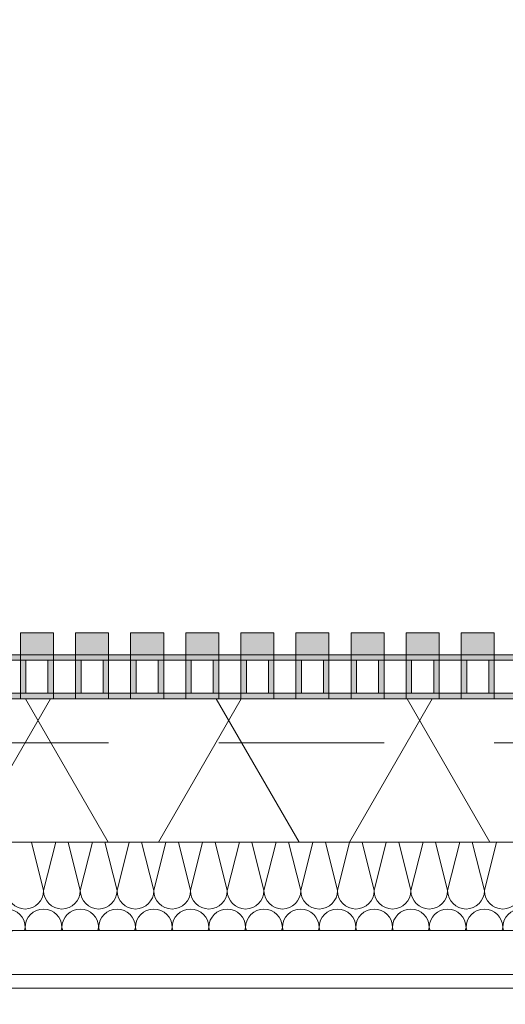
# Model space of a CAD drawing. Header units: metres. Extents: x -167 to 233, y -155 to 122.
# Tile 175 of 176: x 49.26 to 49.701, y 43.693 to 44.586. Entities that reach past the tile are written whole.
import ezdxf

# ---------------------------------------------------------------- set-up
doc = ezdxf.new("R2010")
doc.units = ezdxf.units.M
doc.header["$MEASUREMENT"] = 0
doc.linetypes.add('Strichlinie eng', pattern=[0.23, 0.15, -0.08])
for name, color, linetype in [('10 Wand außen', 7, 'Continuous'), ('20 Decke', 7, 'Continuous'), ('50 Sanitäreinrichtung', 7, 'Continuous'), ('94 Genehmigungsplanung Bemaßung', 7, 'Continuous')]:
    doc.layers.add(name, color=color, linetype=linetype)
doc.styles.add('ERSTELLTER_STIL_1', font='arial.ttf')
doc.dimstyles.new('ERSTELLTER_STIL__1', dxfattribs={"dimtxt": 0.25, "dimasz": 0.19, "dimexe": 0.18, "dimexo": 0.1, "dimgap": 0, "dimtad": 1, "dimtih": 1, "dimtoh": 1, "dimzin": 0, "dimdsep": 46, "dimtxsty": 'ERSTELLTER_STIL_1', "dimblk": 'ARROWHEAD_6', "dimblk1": 'ARROWHEAD_6', "dimblk2": 'ARROWHEAD_6', "dimcen": 0.09, "dimclrd": 7, "dimclre": 7, "dimclrt": 7, "dimazin": 0, "dimtfac": 1, "dimtdec": 4, "dimtmove": 0, "dimatfit": 3, "dimfxl": 1, "dimtolj": 1, "dimtzin": 0, "dimarcsym": 0})

# ---------------------------------------------------------------- blocks, each defined once
blk = doc.blocks.new('Rechteck Raster Kassetten Fassade - ACB')
at = {"layer": '50 Sanitäreinrichtung', "linetype": 'Continuous', "lineweight": 0, "true_color": 0x9e9e9e}
for points in [[(11.54, 0.17), (11.54, 0.19), (11.51, 0.19), (11.51, 0.17)], [(11.59, 0.17), (11.59, 0.19), (11.56, 0.19), (11.56, 0.17)], [(11.64, 0.17), (11.64, 0.19), (11.61, 0.19), (11.61, 0.17)], [(11.69, 0.17), (11.69, 0.19), (11.66, 0.19), (11.66, 0.17)], [(11.74, 0.17), (11.74, 0.19), (11.71, 0.19), (11.71, 0.17)], [(11.79, 0.17), (11.79, 0.19), (11.76, 0.19), (11.76, 0.17)], [(11.84, 0.17), (11.84, 0.19), (11.81, 0.19), (11.81, 0.17)], [(11.89, 0.17), (11.89, 0.19), (11.86, 0.19), (11.86, 0.17)], [(11.94, 0.17), (11.94, 0.19), (11.91, 0.19), (11.91, 0.17)], [(11.46, 0.13), (11.51, 0.13), (11.51, 0.135), (11.465, 0.135), (11.465, 0.165), (11.51, 0.165), (11.51, 0.17), (11.46, 0.17)], [(11.51, 0.13), (11.56, 0.13), (11.56, 0.135), (11.515, 0.135), (11.515, 0.165), (11.56, 0.165), (11.56, 0.17), (11.51, 0.17)], [(11.56, 0.13), (11.61, 0.13), (11.61, 0.135), (11.565, 0.135), (11.565, 0.165), (11.61, 0.165), (11.61, 0.17), (11.56, 0.17)], [(11.61, 0.17), (11.61, 0.13), (11.66, 0.13), (11.66, 0.135), (11.615, 0.135), (11.615, 0.165), (11.66, 0.165), (11.66, 0.17)], [(11.66, 0.13), (11.71, 0.13), (11.71, 0.135), (11.665, 0.135), (11.665, 0.165), (11.71, 0.165), (11.71, 0.17), (11.66, 0.17)], [(11.71, 0.13), (11.76, 0.13), (11.76, 0.135), (11.715, 0.135), (11.715, 0.165), (11.76, 0.165), (11.76, 0.17), (11.71, 0.17)], [(11.76, 0.13), (11.81, 0.13), (11.81, 0.135), (11.765, 0.135), (11.765, 0.165), (11.81, 0.165), (11.81, 0.17), (11.76, 0.17)], [(11.81, 0.13), (11.86, 0.13), (11.86, 0.135), (11.815, 0.135), (11.815, 0.165), (11.86, 0.165), (11.86, 0.17), (11.81, 0.17)], [(11.86, 0.13), (11.91, 0.13), (11.91, 0.135), (11.865, 0.135), (11.865, 0.165), (11.91, 0.165), (11.91, 0.17), (11.86, 0.17)], [(11.91, 0.13), (11.96, 0.13), (11.96, 0.135), (11.915, 0.135), (11.915, 0.165), (11.96, 0.165), (11.96, 0.17), (11.91, 0.17)], [(11.535, 0.165), (11.535, 0.135), (11.54, 0.135), (11.54, 0.165)], [(11.585, 0.165), (11.585, 0.135), (11.59, 0.135), (11.59, 0.165)], [(11.64, 0.165), (11.635, 0.165), (11.635, 0.135), (11.64, 0.135)], [(11.685, 0.165), (11.685, 0.135), (11.69, 0.135), (11.69, 0.165)], [(11.735, 0.165), (11.735, 0.135), (11.74, 0.135), (11.74, 0.165)], [(11.785, 0.165), (11.785, 0.135), (11.79, 0.135), (11.79, 0.165)], [(11.835, 0.165), (11.835, 0.135), (11.84, 0.135), (11.84, 0.165)], [(11.885, 0.165), (11.885, 0.135), (11.89, 0.135), (11.89, 0.165)], [(11.935, 0.165), (11.935, 0.135), (11.94, 0.135), (11.94, 0.165)]]:
    blk.add_hatch(color=253, dxfattribs=at).paths.add_polyline_path(points)
at = {"layer": '50 Sanitäreinrichtung', "linetype": 'Continuous', "lineweight": 18}
h = blk.add_hatch(dxfattribs=at)
h.set_pattern_fill('Dämmung__weich_0001', color=8, style=0, pattern_type=2)
h.set_pattern_definition([(60, (0, 0), (-0.1299038, 0.075), []), (120, (0, 0), (0.1299038, 0.075), [])])
h.paths.add_polyline_path([(0, 0), (20.25, 0), (20.38, 0.13), (0, 0.13)])
at = {"layer": '50 Sanitäreinrichtung', "color": 251, "linetype": 'Continuous', "lineweight": 18, "true_color": 0x5f5f5f}
for p, q in [((11.54, 0.19), (11.51, 0.19)), ((11.51, 0.19), (11.51, 0.17)), ((11.54, 0.19), (11.51, 0.19)), ((11.51, 0.19), (11.51, 0.17)), ((11.54, 0.19), (11.54, 0.17)), ((11.54, 0.19), (11.54, 0.17)), ((11.59, 0.19), (11.56, 0.19)), ((11.56, 0.19), (11.56, 0.17)), ((11.59, 0.19), (11.56, 0.19)), ((11.56, 0.19), (11.56, 0.17)), ((11.59, 0.19), (11.59, 0.17)), ((11.59, 0.19), (11.59, 0.17)), ((11.64, 0.19), (11.61, 0.19)), ((11.61, 0.19), (11.61, 0.17)), ((11.64, 0.19), (11.61, 0.19)), ((11.61, 0.19), (11.61, 0.17)), ((11.64, 0.19), (11.64, 0.17)), ((11.64, 0.19), (11.64, 0.17)), ((11.69, 0.19), (11.66, 0.19)), ((11.66, 0.19), (11.66, 0.17)), ((11.69, 0.19), (11.66, 0.19)), ((11.66, 0.19), (11.66, 0.17)), ((11.69, 0.19), (11.69, 0.17)), ((11.69, 0.19), (11.69, 0.17)), ((11.74, 0.19), (11.71, 0.19)), ((11.71, 0.19), (11.71, 0.17)), ((11.74, 0.19), (11.71, 0.19)), ((11.71, 0.19), (11.71, 0.17)), ((11.74, 0.19), (11.74, 0.17)), ((11.74, 0.19), (11.74, 0.17)), ((11.79, 0.19), (11.76, 0.19)), ((11.76, 0.19), (11.76, 0.17)), ((11.79, 0.19), (11.76, 0.19)), ((11.76, 0.19), (11.76, 0.17)), ((11.79, 0.19), (11.79, 0.17)), ((11.79, 0.19), (11.79, 0.17)), ((11.84, 0.19), (11.81, 0.19)), ((11.81, 0.19), (11.81, 0.17)), ((11.84, 0.19), (11.81, 0.19)), ((11.81, 0.19), (11.81, 0.17)), ((11.84, 0.19), (11.84, 0.17)), ((11.84, 0.19), (11.84, 0.17)), ((11.89, 0.19), (11.86, 0.19)), ((11.86, 0.19), (11.86, 0.17)), ((11.89, 0.19), (11.86, 0.19)), ((11.86, 0.19), (11.86, 0.17)), ((11.89, 0.19), (11.89, 0.17)), ((11.89, 0.19), (11.89, 0.17)), ((11.94, 0.19), (11.91, 0.19)), ((11.91, 0.19), (11.91, 0.17)), ((11.94, 0.19), (11.91, 0.19)), ((11.91, 0.19), (11.91, 0.17)), ((11.94, 0.19), (11.94, 0.17)), ((11.94, 0.19), (11.94, 0.17)), ((11.54, 0.17), (11.46, 0.17)), ((11.54, 0.17), (11.46, 0.17)), ((11.59, 0.17), (11.51, 0.17)), ((11.51, 0.17), (11.51, 0.165)), ((11.59, 0.17), (11.51, 0.17)), ((11.51, 0.17), (11.51, 0.165)), ((11.54, 0.17), (11.51, 0.17)), ((11.54, 0.17), (11.51, 0.17)), ((11.54, 0.17), (11.54, 0.165)), ((11.54, 0.17), (11.54, 0.165)), ((11.64, 0.17), (11.56, 0.17)), ((11.56, 0.17), (11.56, 0.165)), ((11.64, 0.17), (11.56, 0.17)), ((11.56, 0.17), (11.56, 0.165)), ((11.59, 0.17), (11.56, 0.17)), ((11.59, 0.17), (11.56, 0.17)), ((11.59, 0.17), (11.59, 0.165)), ((11.59, 0.17), (11.59, 0.165)), ((11.69, 0.17), (11.61, 0.17)), ((11.61, 0.17), (11.61, 0.165)), ((11.69, 0.17), (11.61, 0.17)), ((11.61, 0.17), (11.61, 0.165)), ((11.64, 0.17), (11.61, 0.17)), ((11.64, 0.17), (11.61, 0.17)), ((11.64, 0.17), (11.64, 0.165)), ((11.64, 0.17), (11.64, 0.165)), ((11.74, 0.17), (11.66, 0.17)), ((11.66, 0.17), (11.66, 0.165)), ((11.74, 0.17), (11.66, 0.17)), ((11.66, 0.17), (11.66, 0.165)), ((11.69, 0.17), (11.66, 0.17)), ((11.69, 0.17), (11.66, 0.17)), ((11.69, 0.17), (11.69, 0.165)), ((11.69, 0.17), (11.69, 0.165)), ((11.79, 0.17), (11.71, 0.17)), ((11.71, 0.17), (11.71, 0.165)), ((11.79, 0.17), (11.71, 0.17)), ((11.71, 0.17), (11.71, 0.165)), ((11.74, 0.17), (11.71, 0.17)), ((11.74, 0.17), (11.71, 0.17)), ((11.74, 0.17), (11.74, 0.165)), ((11.74, 0.17), (11.74, 0.165)), ((11.84, 0.17), (11.76, 0.17)), ((11.76, 0.17), (11.76, 0.165)), ((11.84, 0.17), (11.76, 0.17)), ((11.76, 0.17), (11.76, 0.165)), ((11.79, 0.17), (11.76, 0.17)), ((11.79, 0.17), (11.76, 0.17)), ((11.79, 0.17), (11.79, 0.165)), ((11.79, 0.17), (11.79, 0.165)), ((11.89, 0.17), (11.81, 0.17)), ((11.81, 0.17), (11.81, 0.165)), ((11.89, 0.17), (11.81, 0.17)), ((11.81, 0.17), (11.81, 0.165)), ((11.84, 0.17), (11.81, 0.17)), ((11.84, 0.17), (11.81, 0.17)), ((11.84, 0.17), (11.84, 0.165)), ((11.84, 0.17), (11.84, 0.165)), ((11.94, 0.17), (11.86, 0.17)), ((11.86, 0.17), (11.86, 0.165)), ((11.94, 0.17), (11.86, 0.17)), ((11.86, 0.17), (11.86, 0.165)), ((11.89, 0.17), (11.86, 0.17)), ((11.89, 0.17), (11.86, 0.17)), ((11.89, 0.17), (11.89, 0.165)), ((11.89, 0.17), (11.89, 0.165)), ((11.99, 0.17), (11.91, 0.17)), ((11.91, 0.17), (11.91, 0.165)), ((11.99, 0.17), (11.91, 0.17)), ((11.91, 0.17), (11.91, 0.165)), ((11.94, 0.17), (11.91, 0.17)), ((11.94, 0.17), (11.91, 0.17)), ((11.94, 0.17), (11.94, 0.165)), ((11.94, 0.17), (11.94, 0.165)), ((11.51, 0.165), (11.49, 0.165)), ((11.51, 0.165), (11.49, 0.165)), ((11.515, 0.165), (11.51, 0.165)), ((11.51, 0.165), (11.51, 0.135)), ((11.515, 0.165), (11.51, 0.165)), ((11.51, 0.165), (11.51, 0.135)), ((11.535, 0.165), (11.515, 0.165)), ((11.515, 0.165), (11.515, 0.135)), ((11.535, 0.165), (11.515, 0.165)), ((11.535, 0.165), (11.515, 0.165)), ((11.515, 0.165), (11.515, 0.135)), ((11.535, 0.165), (11.515, 0.165)), ((11.535, 0.165), (11.535, 0.135)), ((11.54, 0.165), (11.535, 0.165)), ((11.535, 0.165), (11.535, 0.135)), ((11.54, 0.165), (11.535, 0.165)), ((11.54, 0.165), (11.54, 0.135)), ((11.56, 0.165), (11.54, 0.165)), ((11.54, 0.165), (11.54, 0.135)), ((11.56, 0.165), (11.54, 0.165)), ((11.565, 0.165), (11.56, 0.165)), ((11.56, 0.165), (11.56, 0.135)), ((11.565, 0.165), (11.56, 0.165)), ((11.56, 0.165), (11.56, 0.135)), ((11.585, 0.165), (11.565, 0.165)), ((11.565, 0.165), (11.565, 0.135)), ((11.585, 0.165), (11.565, 0.165)), ((11.585, 0.165), (11.565, 0.165)), ((11.565, 0.165), (11.565, 0.135)), ((11.585, 0.165), (11.565, 0.165)), ((11.585, 0.165), (11.585, 0.135)), ((11.59, 0.165), (11.585, 0.165)), ((11.585, 0.165), (11.585, 0.135)), ((11.59, 0.165), (11.585, 0.165)), ((11.59, 0.165), (11.59, 0.135)), ((11.61, 0.165), (11.59, 0.165)), ((11.59, 0.165), (11.59, 0.135)), ((11.61, 0.165), (11.59, 0.165)), ((11.615, 0.165), (11.61, 0.165)), ((11.61, 0.165), (11.61, 0.135)), ((11.615, 0.165), (11.61, 0.165)), ((11.61, 0.165), (11.61, 0.135)), ((11.635, 0.165), (11.615, 0.165)), ((11.615, 0.165), (11.615, 0.135)), ((11.635, 0.165), (11.615, 0.165)), ((11.635, 0.165), (11.615, 0.165)), ((11.615, 0.165), (11.615, 0.135)), ((11.635, 0.165), (11.615, 0.165)), ((11.635, 0.165), (11.635, 0.135)), ((11.64, 0.165), (11.635, 0.165)), ((11.635, 0.165), (11.635, 0.135)), ((11.64, 0.165), (11.635, 0.165)), ((11.64, 0.165), (11.64, 0.135)), ((11.66, 0.165), (11.64, 0.165)), ((11.64, 0.165), (11.64, 0.135)), ((11.66, 0.165), (11.64, 0.165)), ((11.665, 0.165), (11.66, 0.165)), ((11.66, 0.165), (11.66, 0.135)), ((11.665, 0.165), (11.66, 0.165)), ((11.66, 0.165), (11.66, 0.135)), ((11.685, 0.165), (11.665, 0.165)), ((11.665, 0.165), (11.665, 0.135)), ((11.685, 0.165), (11.665, 0.165)), ((11.685, 0.165), (11.665, 0.165)), ((11.665, 0.165), (11.665, 0.135)), ((11.685, 0.165), (11.665, 0.165)), ((11.685, 0.165), (11.685, 0.135)), ((11.69, 0.165), (11.685, 0.165)), ((11.685, 0.165), (11.685, 0.135)), ((11.69, 0.165), (11.685, 0.165)), ((11.69, 0.165), (11.69, 0.135)), ((11.71, 0.165), (11.69, 0.165)), ((11.69, 0.165), (11.69, 0.135)), ((11.71, 0.165), (11.69, 0.165)), ((11.715, 0.165), (11.71, 0.165)), ((11.71, 0.165), (11.71, 0.135)), ((11.715, 0.165), (11.71, 0.165)), ((11.71, 0.165), (11.71, 0.135)), ((11.735, 0.165), (11.715, 0.165)), ((11.715, 0.165), (11.715, 0.135)), ((11.735, 0.165), (11.715, 0.165)), ((11.735, 0.165), (11.715, 0.165)), ((11.715, 0.165), (11.715, 0.135)), ((11.735, 0.165), (11.715, 0.165)), ((11.735, 0.165), (11.735, 0.135)), ((11.74, 0.165), (11.735, 0.165)), ((11.735, 0.165), (11.735, 0.135)), ((11.74, 0.165), (11.735, 0.165)), ((11.74, 0.165), (11.74, 0.135)), ((11.76, 0.165), (11.74, 0.165)), ((11.74, 0.165), (11.74, 0.135)), ((11.76, 0.165), (11.74, 0.165)), ((11.765, 0.165), (11.76, 0.165)), ((11.76, 0.165), (11.76, 0.135)), ((11.765, 0.165), (11.76, 0.165)), ((11.76, 0.165), (11.76, 0.135)), ((11.785, 0.165), (11.765, 0.165)), ((11.765, 0.165), (11.765, 0.135)), ((11.785, 0.165), (11.765, 0.165)), ((11.785, 0.165), (11.765, 0.165)), ((11.765, 0.165), (11.765, 0.135)), ((11.785, 0.165), (11.765, 0.165)), ((11.785, 0.165), (11.785, 0.135)), ((11.79, 0.165), (11.785, 0.165)), ((11.785, 0.165), (11.785, 0.135)), ((11.79, 0.165), (11.785, 0.165)), ((11.79, 0.165), (11.79, 0.135)), ((11.81, 0.165), (11.79, 0.165)), ((11.79, 0.165), (11.79, 0.135)), ((11.81, 0.165), (11.79, 0.165)), ((11.815, 0.165), (11.81, 0.165)), ((11.81, 0.165), (11.81, 0.135)), ((11.815, 0.165), (11.81, 0.165)), ((11.81, 0.165), (11.81, 0.135)), ((11.835, 0.165), (11.815, 0.165)), ((11.815, 0.165), (11.815, 0.135)), ((11.835, 0.165), (11.815, 0.165)), ((11.835, 0.165), (11.815, 0.165)), ((11.815, 0.165), (11.815, 0.135)), ((11.835, 0.165), (11.815, 0.165)), ((11.835, 0.165), (11.835, 0.135)), ((11.84, 0.165), (11.835, 0.165)), ((11.835, 0.165), (11.835, 0.135)), ((11.84, 0.165), (11.835, 0.165)), ((11.84, 0.165), (11.84, 0.135)), ((11.86, 0.165), (11.84, 0.165)), ((11.84, 0.165), (11.84, 0.135)), ((11.86, 0.165), (11.84, 0.165)), ((11.865, 0.165), (11.86, 0.165)), ((11.86, 0.165), (11.86, 0.135)), ((11.865, 0.165), (11.86, 0.165)), ((11.86, 0.165), (11.86, 0.135)), ((11.885, 0.165), (11.865, 0.165)), ((11.865, 0.165), (11.865, 0.135)), ((11.885, 0.165), (11.865, 0.165)), ((11.885, 0.165), (11.865, 0.165)), ((11.865, 0.165), (11.865, 0.135)), ((11.885, 0.165), (11.865, 0.165)), ((11.885, 0.165), (11.885, 0.135)), ((11.89, 0.165), (11.885, 0.165)), ((11.885, 0.165), (11.885, 0.135)), ((11.89, 0.165), (11.885, 0.165)), ((11.89, 0.165), (11.89, 0.135)), ((11.91, 0.165), (11.89, 0.165)), ((11.89, 0.165), (11.89, 0.135)), ((11.91, 0.165), (11.89, 0.165)), ((11.915, 0.165), (11.91, 0.165)), ((11.91, 0.165), (11.91, 0.135)), ((11.915, 0.165), (11.91, 0.165)), ((11.91, 0.165), (11.91, 0.135)), ((11.935, 0.165), (11.915, 0.165)), ((11.915, 0.165), (11.915, 0.135)), ((11.935, 0.165), (11.915, 0.165)), ((11.935, 0.165), (11.915, 0.165)), ((11.915, 0.165), (11.915, 0.135)), ((11.935, 0.165), (11.915, 0.165)), ((11.935, 0.165), (11.935, 0.135)), ((11.94, 0.165), (11.935, 0.165)), ((11.935, 0.165), (11.935, 0.135)), ((11.94, 0.165), (11.935, 0.165)), ((11.94, 0.165), (11.94, 0.135)), ((11.96, 0.165), (11.94, 0.165)), ((11.94, 0.165), (11.94, 0.135)), ((11.96, 0.165), (11.94, 0.165)), ((11.51, 0.135), (11.49, 0.135)), ((11.51, 0.135), (11.49, 0.135)), ((11.515, 0.135), (11.51, 0.135)), ((11.51, 0.135), (11.51, 0.13)), ((11.515, 0.135), (11.51, 0.135)), ((11.51, 0.135), (11.51, 0.13)), ((11.535, 0.135), (11.515, 0.135)), ((11.535, 0.135), (11.515, 0.135)), ((11.535, 0.135), (11.515, 0.135)), ((11.535, 0.135), (11.515, 0.135)), ((11.54, 0.135), (11.535, 0.135)), ((11.54, 0.135), (11.535, 0.135)), ((11.54, 0.135), (11.54, 0.13)), ((11.56, 0.135), (11.54, 0.135)), ((11.54, 0.135), (11.54, 0.13)), ((11.56, 0.135), (11.54, 0.135)), ((11.565, 0.135), (11.56, 0.135)), ((11.56, 0.135), (11.56, 0.13)), ((11.565, 0.135), (11.56, 0.135)), ((11.56, 0.135), (11.56, 0.13)), ((11.585, 0.135), (11.565, 0.135)), ((11.585, 0.135), (11.565, 0.135)), ((11.585, 0.135), (11.565, 0.135)), ((11.585, 0.135), (11.565, 0.135)), ((11.59, 0.135), (11.585, 0.135)), ((11.59, 0.135), (11.585, 0.135)), ((11.59, 0.135), (11.59, 0.13)), ((11.61, 0.135), (11.59, 0.135)), ((11.59, 0.135), (11.59, 0.13)), ((11.61, 0.135), (11.59, 0.135)), ((11.615, 0.135), (11.61, 0.135)), ((11.61, 0.135), (11.61, 0.13)), ((11.615, 0.135), (11.61, 0.135)), ((11.61, 0.135), (11.61, 0.13)), ((11.635, 0.135), (11.615, 0.135)), ((11.635, 0.135), (11.615, 0.135)), ((11.635, 0.135), (11.615, 0.135)), ((11.635, 0.135), (11.615, 0.135)), ((11.64, 0.135), (11.635, 0.135)), ((11.64, 0.135), (11.635, 0.135)), ((11.64, 0.135), (11.64, 0.13)), ((11.66, 0.135), (11.64, 0.135)), ((11.64, 0.135), (11.64, 0.13)), ((11.66, 0.135), (11.64, 0.135)), ((11.665, 0.135), (11.66, 0.135)), ((11.66, 0.135), (11.66, 0.13)), ((11.665, 0.135), (11.66, 0.135)), ((11.66, 0.135), (11.66, 0.13)), ((11.685, 0.135), (11.665, 0.135)), ((11.685, 0.135), (11.665, 0.135)), ((11.685, 0.135), (11.665, 0.135)), ((11.685, 0.135), (11.665, 0.135)), ((11.69, 0.135), (11.685, 0.135)), ((11.69, 0.135), (11.685, 0.135)), ((11.69, 0.135), (11.69, 0.13)), ((11.71, 0.135), (11.69, 0.135)), ((11.69, 0.135), (11.69, 0.13)), ((11.71, 0.135), (11.69, 0.135)), ((11.715, 0.135), (11.71, 0.135)), ((11.71, 0.135), (11.71, 0.13)), ((11.715, 0.135), (11.71, 0.135)), ((11.71, 0.135), (11.71, 0.13)), ((11.735, 0.135), (11.715, 0.135)), ((11.735, 0.135), (11.715, 0.135)), ((11.735, 0.135), (11.715, 0.135)), ((11.735, 0.135), (11.715, 0.135)), ((11.74, 0.135), (11.735, 0.135)), ((11.74, 0.135), (11.735, 0.135)), ((11.74, 0.135), (11.74, 0.13)), ((11.76, 0.135), (11.74, 0.135)), ((11.74, 0.135), (11.74, 0.13)), ((11.76, 0.135), (11.74, 0.135)), ((11.765, 0.135), (11.76, 0.135)), ((11.76, 0.135), (11.76, 0.13)), ((11.765, 0.135), (11.76, 0.135)), ((11.76, 0.135), (11.76, 0.13)), ((11.785, 0.135), (11.765, 0.135)), ((11.785, 0.135), (11.765, 0.135)), ((11.785, 0.135), (11.765, 0.135)), ((11.785, 0.135), (11.765, 0.135)), ((11.79, 0.135), (11.785, 0.135)), ((11.79, 0.135), (11.785, 0.135)), ((11.79, 0.135), (11.79, 0.13)), ((11.81, 0.135), (11.79, 0.135)), ((11.79, 0.135), (11.79, 0.13)), ((11.81, 0.135), (11.79, 0.135)), ((11.815, 0.135), (11.81, 0.135)), ((11.81, 0.135), (11.81, 0.13)), ((11.815, 0.135), (11.81, 0.135)), ((11.81, 0.135), (11.81, 0.13)), ((11.835, 0.135), (11.815, 0.135)), ((11.835, 0.135), (11.815, 0.135)), ((11.835, 0.135), (11.815, 0.135)), ((11.835, 0.135), (11.815, 0.135)), ((11.84, 0.135), (11.835, 0.135)), ((11.84, 0.135), (11.835, 0.135)), ((11.84, 0.135), (11.84, 0.13)), ((11.86, 0.135), (11.84, 0.135)), ((11.84, 0.135), (11.84, 0.13)), ((11.86, 0.135), (11.84, 0.135)), ((11.865, 0.135), (11.86, 0.135)), ((11.86, 0.135), (11.86, 0.13)), ((11.865, 0.135), (11.86, 0.135)), ((11.86, 0.135), (11.86, 0.13)), ((11.885, 0.135), (11.865, 0.135)), ((11.885, 0.135), (11.865, 0.135)), ((11.885, 0.135), (11.865, 0.135)), ((11.885, 0.135), (11.865, 0.135)), ((11.89, 0.135), (11.885, 0.135)), ((11.89, 0.135), (11.885, 0.135)), ((11.89, 0.135), (11.89, 0.13)), ((11.91, 0.135), (11.89, 0.135)), ((11.89, 0.135), (11.89, 0.13)), ((11.91, 0.135), (11.89, 0.135)), ((11.915, 0.135), (11.91, 0.135)), ((11.91, 0.135), (11.91, 0.13)), ((11.915, 0.135), (11.91, 0.135)), ((11.91, 0.135), (11.91, 0.13)), ((11.935, 0.135), (11.915, 0.135)), ((11.935, 0.135), (11.915, 0.135)), ((11.935, 0.135), (11.915, 0.135)), ((11.935, 0.135), (11.915, 0.135)), ((11.94, 0.135), (11.935, 0.135)), ((11.94, 0.135), (11.935, 0.135)), ((11.94, 0.135), (11.94, 0.13)), ((11.96, 0.135), (11.94, 0.135)), ((11.94, 0.135), (11.94, 0.13)), ((11.96, 0.135), (11.94, 0.135)), ((20.38, 0.13), (0, 0.13)), ((11.54, 0.13), (11.46, 0.13)), ((11.54, 0.13), (11.46, 0.13)), ((11.59, 0.13), (11.51, 0.13)), ((11.59, 0.13), (11.51, 0.13)), ((11.64, 0.13), (11.56, 0.13)), ((11.64, 0.13), (11.56, 0.13)), ((11.69, 0.13), (11.61, 0.13)), ((11.69, 0.13), (11.61, 0.13)), ((11.74, 0.13), (11.66, 0.13)), ((11.74, 0.13), (11.66, 0.13)), ((11.79, 0.13), (11.71, 0.13)), ((11.79, 0.13), (11.71, 0.13)), ((11.84, 0.13), (11.76, 0.13)), ((11.84, 0.13), (11.76, 0.13)), ((11.89, 0.13), (11.81, 0.13)), ((11.89, 0.13), (11.81, 0.13)), ((11.94, 0.13), (11.86, 0.13)), ((11.94, 0.13), (11.86, 0.13)), ((11.99, 0.13), (11.91, 0.13)), ((11.99, 0.13), (11.91, 0.13)), ((0, 0), (20.25, 0))]:
    blk.add_line(p, q, dxfattribs=at)
at = {"layer": '50 Sanitäreinrichtung', "color": 251, "linetype": 'Strichlinie eng', "lineweight": 18, "true_color": 0x5f5f5f}
blk.add_line((20.34, 0.09), (0, 0.09), dxfattribs=at)
blk = doc.blocks.new('*X41', base_point=(27236.13209, 33357.27905))
at = {"layer": '10 Wand außen', "color": 8, "linetype": 'Continuous', "lineweight": 18}
for p, q in [((49.2711, 43.83968), (49.28209, 43.79572)), ((49.29308, 43.83968), (49.28209, 43.79572)), ((49.30444, 43.83968), (49.31543, 43.79572)), ((49.32642, 43.83968), (49.31543, 43.79572)), ((49.33777, 43.83968), (49.34876, 43.79572)), ((49.35975, 43.83968), (49.34876, 43.79572)), ((49.3711, 43.83968), (49.38209, 43.79572)), ((49.39308, 43.83968), (49.38209, 43.79572)), ((49.40444, 43.83968), (49.41543, 43.79572)), ((49.42642, 43.83968), (49.41543, 43.79572)), ((49.43777, 43.83968), (49.44876, 43.79572)), ((49.45975, 43.83968), (49.44876, 43.79572)), ((49.4711, 43.83968), (49.48209, 43.79572)), ((49.49308, 43.83968), (49.48209, 43.79572)), ((49.50444, 43.83968), (49.51543, 43.79572)), ((49.52642, 43.83968), (49.51543, 43.79572)), ((49.53777, 43.83968), (49.54876, 43.79572)), ((49.55975, 43.83968), (49.54876, 43.79572)), ((49.5711, 43.83968), (49.58209, 43.79572)), ((49.59308, 43.83968), (49.58209, 43.79572)), ((49.60444, 43.83968), (49.61543, 43.79572)), ((49.62642, 43.83968), (49.61543, 43.79572)), ((49.63777, 43.83968), (49.64876, 43.79572)), ((49.65975, 43.83968), (49.64876, 43.79572)), ((49.6711, 43.83968), (49.68209, 43.79572)), ((49.69308, 43.83968), (49.68209, 43.79572)), ((49.26543, 43.76238), (49.26475, 43.75968)), ((49.26543, 43.76238), (49.2661, 43.75968)), ((49.29876, 43.76238), (49.29808, 43.75968)), ((49.29876, 43.76238), (49.29944, 43.75968)), ((49.33209, 43.76238), (49.33142, 43.75968)), ((49.33209, 43.76238), (49.33277, 43.75968)), ((49.36543, 43.76238), (49.36475, 43.75968)), ((49.36543, 43.76238), (49.3661, 43.75968)), ((49.39876, 43.76238), (49.39808, 43.75968)), ((49.39876, 43.76238), (49.39944, 43.75968)), ((49.43209, 43.76238), (49.43142, 43.75968)), ((49.43209, 43.76238), (49.43277, 43.75968)), ((49.46543, 43.76238), (49.46475, 43.75968)), ((49.46543, 43.76238), (49.4661, 43.75968)), ((49.49876, 43.76238), (49.49808, 43.75968)), ((49.49876, 43.76238), (49.49944, 43.75968)), ((49.53209, 43.76238), (49.53142, 43.75968)), ((49.53209, 43.76238), (49.53277, 43.75968)), ((49.56543, 43.76238), (49.56475, 43.75968)), ((49.56543, 43.76238), (49.5661, 43.75968)), ((49.59876, 43.76238), (49.59808, 43.75968)), ((49.59876, 43.76238), (49.59944, 43.75968)), ((49.63209, 43.76238), (49.63142, 43.75968)), ((49.63209, 43.76238), (49.63277, 43.75968)), ((49.66543, 43.76238), (49.66475, 43.75968)), ((49.66543, 43.76238), (49.6661, 43.75968)), ((49.69876, 43.76238), (49.69808, 43.75968)), ((49.69876, 43.76238), (49.69944, 43.75968))]:
    blk.add_line(p, q, dxfattribs=at)
for centre, start, end in [((49.26543, 43.79572), 180, 270), ((49.26543, 43.79572), 270, 0), ((49.29876, 43.79572), 180, 270), ((49.29876, 43.79572), 270, 0), ((49.33209, 43.79572), 180, 270), ((49.33209, 43.79572), 270, 0), ((49.36543, 43.79572), 180, 270), ((49.36543, 43.79572), 270, 0), ((49.39876, 43.79572), 180, 270), ((49.39876, 43.79572), 270, 0), ((49.43209, 43.79572), 180, 270), ((49.43209, 43.79572), 270, 0), ((49.46543, 43.79572), 180, 270), ((49.46543, 43.79572), 270, 0), ((49.49876, 43.79572), 180, 270), ((49.49876, 43.79572), 270, 0), ((49.53209, 43.79572), 180, 270), ((49.53209, 43.79572), 270, 0), ((49.56543, 43.79572), 180, 270), ((49.56543, 43.79572), 270, 0), ((49.59876, 43.79572), 180, 270), ((49.59876, 43.79572), 270, 0), ((49.63209, 43.79572), 180, 270), ((49.63209, 43.79572), 270, 0), ((49.66543, 43.79572), 180, 270), ((49.66543, 43.79572), 270, 0), ((49.69876, 43.79572), 180, 270), ((49.69876, 43.79572), 270, 0), ((49.24876, 43.76238), 0, 90), ((49.28209, 43.76238), 90, 180), ((49.28209, 43.76238), 0, 90), ((49.31543, 43.76238), 90, 180), ((49.31543, 43.76238), 0, 90), ((49.34876, 43.76238), 90, 180), ((49.34876, 43.76238), 0, 90), ((49.38209, 43.76238), 90, 180), ((49.38209, 43.76238), 0, 90), ((49.41543, 43.76238), 90, 180), ((49.41543, 43.76238), 0, 90), ((49.44876, 43.76238), 90, 180), ((49.44876, 43.76238), 0, 90), ((49.48209, 43.76238), 90, 180), ((49.48209, 43.76238), 0, 90), ((49.51543, 43.76238), 90, 180), ((49.51543, 43.76238), 0, 90), ((49.54876, 43.76238), 90, 180), ((49.54876, 43.76238), 0, 90), ((49.58209, 43.76238), 90, 180), ((49.58209, 43.76238), 0, 90), ((49.61543, 43.76238), 90, 180), ((49.61543, 43.76238), 0, 90), ((49.64876, 43.76238), 90, 180), ((49.64876, 43.76238), 0, 90), ((49.68209, 43.76238), 90, 180), ((49.68209, 43.76238), 0, 90), ((49.71543, 43.76238), 90, 180)]:
    blk.add_arc(centre, 0.01667, start, end, dxfattribs=at)
blk = doc.blocks.new('*D233', base_point=(27236.13209, 33357.27905))
at = {"layer": '94 Genehmigungsplanung Bemaßung', "color": 7, "linetype": 'Continuous', "lineweight": 13}
for p, q in [((17.34109, 46.96218), (17.34109, 47.33718)), ((58.16249, 46.96218), (58.16249, 47.33718)), ((17.44109, 47.24968), (17.24109, 47.04968)), ((58.06249, 47.04968), (58.26249, 47.24968)), ((17.19109, 47.14968), (17.34109, 47.14968)), ((17.34109, 47.14968), (58.16249, 47.14968)), ((58.16249, 47.14968), (58.31249, 47.14968))]:
    blk.add_line(p, q, dxfattribs=at)
at = {"layer": '94 Genehmigungsplanung Bemaßung', "color": 7, "lineweight": 13, "insert": (37.3228, 47.19968), "char_height": 0.25, "attachment_point": 7, "style": 'ERSTELLTER_STIL_1'}
blk.add_mtext('\\A1;{\\pql;\\fArial|b0|i0|c0|p0;\\W1.000000;40,82}', dxfattribs=at)
blk = doc.blocks.new('ARROWHEAD_6')
at = {"color": 0, "linetype": 'Continuous', "lineweight": 0}
for p, q in [((-0.5, -0.5), (0.5, 0.5)), ((0, 0), (-1, 0))]:
    blk.add_line(p, q, dxfattribs=at)
blk = doc.blocks.new('*D257', base_point=(27236.13209, 33357.27905))
at = {"layer": '94 Genehmigungsplanung Bemaßung', "color": 7, "linetype": 'Continuous', "lineweight": 13}
for p, q in [((17.50109, 45.65596), (17.50109, 46.03096)), ((58.00249, 45.65596), (58.00249, 46.03096)), ((17.60109, 45.94346), (17.40109, 45.74346)), ((57.90249, 45.74346), (58.10249, 45.94346)), ((17.50109, 45.84346), (58.00249, 45.84346))]:
    blk.add_line(p, q, dxfattribs=at)
at = {"layer": '94 Genehmigungsplanung Bemaßung', "color": 7, "lineweight": 13, "char_height": 0.25, "attachment_point": 7, "style": 'ERSTELLTER_STIL_1'}
for s, insert in [('\\A1;{\\pql;\\fArial|b0|i0|c0|p0;\\W1.000000;40,50}', (37.13212, 45.89346)), ('\\A1;{\\pql;\\fArial|b0|i0|c0|p0;\\W1.000000;16}', (57.52113, 45.89346))]:
    blk.add_mtext(s, dxfattribs=dict(at, insert=insert))

msp = doc.modelspace()

# ---------------------------------------------------------------- hatches: boundary and pattern name
at = {"layer": '10 Wand außen', "linetype": 'Continuous', "lineweight": 13, "true_color": 0x000100}
h = msp.add_hatch(dxfattribs=at)
h.set_pattern_fill('Holz__Vollholz__Längshol_AA', color=98, style=0, pattern_type=2)
h.set_pattern_definition([(5, (27236.13209, 33357.27905), (-0.00784401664, 0.08965752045), [])])
h.paths.add_polyline_path([(48.00109, 43.71968), (52.50109, 43.71968), (52.50109, 43.75968), (48.00109, 43.75968)])
h = msp.add_hatch(dxfattribs=at)
h.set_pattern_fill('Gipskarton_0001', color=98, style=0, pattern_type=2)
h.set_pattern_definition([(0, (27236.132094, 33357.27905), (0, 0.075), [0, -0.075])])
h.paths.add_polyline_path([(48.00109, 43.70718), (52.50109, 43.70718), (52.50109, 43.71968), (48.00109, 43.71968)])

# ---------------------------------------------------------------- linework, layer by layer
at = {"layer": '10 Wand außen', "color": 7, "linetype": 'Continuous', "lineweight": 18}
for p, q in [((48.00109, 43.75968), (52.50109, 43.75968)), ((48.00109, 43.71968), (52.50109, 43.71968))]:
    msp.add_line(p, q, dxfattribs=at)
at = {"layer": '10 Wand außen', "color": 7, "linetype": 'Continuous', "lineweight": 18, "flags": 128}
for points in [[(52.50109, 43.83968), (48.00109, 43.83968)], [(48.00109, 43.70718), (52.50109, 43.70718)]]:
    msp.add_lwpolyline(points, dxfattribs=at)
at = {"layer": '20 Decke', "color": 7, "linetype": 'Continuous', "lineweight": 13, "flags": 128}
msp.add_lwpolyline([(38.10109, 43.83968), (38.10109, 28.33968), (38.24109, 28.33968), (42.50109, 28.33968), (42.50109, 28.83968), (43.00109, 28.83968), (43.00109, 28.33968), (47.50109, 28.33968), (47.50109, 28.83968), (48.00109, 28.83968), (48.00109, 28.47218), (52.50249, 28.47218), (52.50249, 28.83968), (53.00249, 28.83968), (53.00249, 28.33968), (57.50249, 28.33968), (57.50249, 28.83968), (58.00249, 28.83968), (58.00249, 43.83968), (47.50109, 43.83968), (43.00109, 43.83968), (43.00109, 43.33968), (42.50109, 43.33968), (42.50109, 43.83968)], close=True, dxfattribs=at)

# ---------------------------------------------------------------- block references
at = {"layer": '10 Wand außen', "color": 7, "lineweight": 35}
msp.add_blockref('*X41', (27236.13209, 33357.27905), dxfattribs=at)
at = {"layer": '50 Sanitäreinrichtung', "color": 251, "linetype": 'Continuous', "lineweight": 18, "true_color": 0x5f5f5f}
msp.add_blockref('Rechteck Raster Kassetten Fassade - ACB', (37.75109, 43.83968), dxfattribs=at)

# ---------------------------------------------------------------- dimensions: what is measured, and where the dimension line sits
at = {"layer": '94 Genehmigungsplanung Bemaßung', "color": 7, "linetype": 'Continuous', "lineweight": 13}
for base, p1, p2, picture, middle in [((58.16249, 47.14968), (17.34109, 43.99968), (58.16249, 43.99968), '*D233', (37.74157, 47.32468)), ((58.00249, 45.84346), (17.50109, 43.83968), (58.00249, 43.83968), '*D257', (37.55089, 46.01846))]:
    dim = msp.add_linear_dim(base=base, p1=p1, p2=p2, dimstyle='ERSTELLTER_STIL__1', dxfattribs=at)
    dim.commit()
    dim.dimension.update_dxf_attribs({"geometry": picture, "text_midpoint": middle, "dimtype": 160})

doc.saveas('drawing.dxf')
